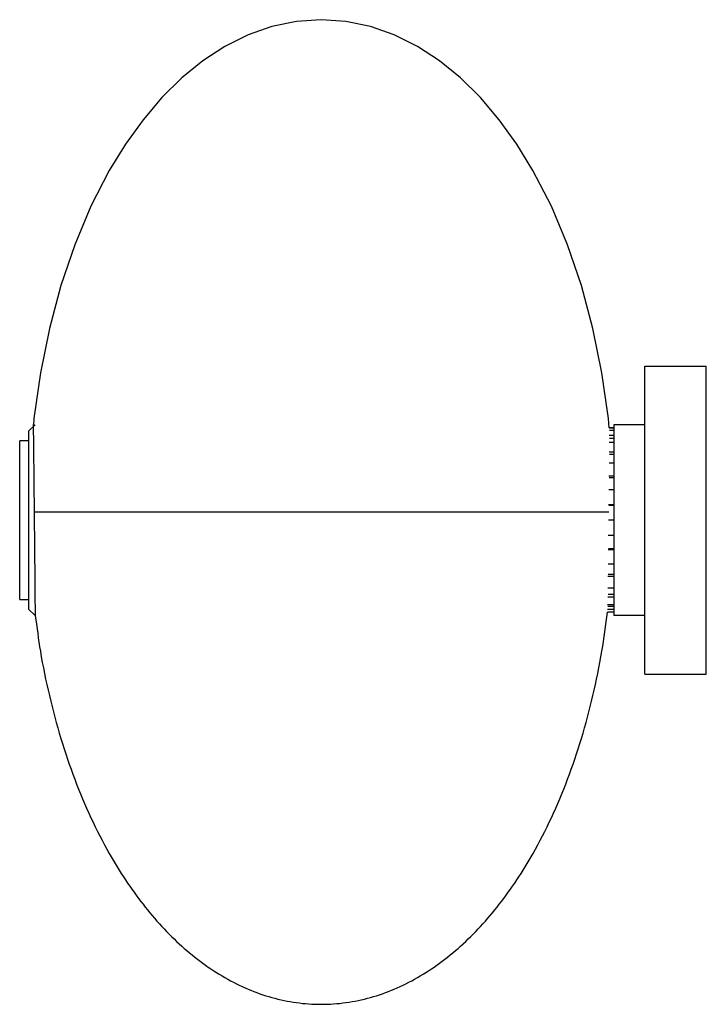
# Paper-space layout '_Inferior' of a CAD drawing. Header units: millimetres. Extents: x -108 to 115, y -160 to 160.
import ezdxf

# ---------------------------------------------------------------- set-up
doc = ezdxf.new("R2010")
doc.units = ezdxf.units.MM

psp = doc.layouts.new('_Inferior')

# ---------------------------------------------------------------- linework, layer by layer
at = {"color": 7, "linetype": 'Continuous', "lineweight": 25}
for p, q in [((94.54, 47.35), (114.54, 47.35)), ((94.54, -52.65), (94.54, 47.35)), ((114.54, -52.65), (114.54, 47.35)), ((-103.46, 28.35), (-105.46, 26.35)), ((-105.46, -31.65), (-105.46, 26.35)), ((84.54, 27.35), (83.01, 27.35)), ((84.54, 26.46), (83.06, 26.46)), ((84.54, 27.25), (83.07, 27.25)), ((94.54, 28.35), (84.54, 28.35)), ((84.54, 28.35), (84.54, -33.65)), ((-105.46, 23.17), (-108.46, 23.17)), ((-108.46, -28.48), (-108.46, 23.17)), ((84.54, 22.54), (83.02, 22.54)), ((84.54, 24.82), (83.04, 24.82)), ((84.54, 23.91), (83.14, 23.91)), ((84.54, 19.42), (82.98, 19.42)), ((84.54, 18.69), (83.08, 18.69)), ((84.54, 15.88), (82.94, 15.88)), ((84.54, 11.63), (82.9, 11.63)), ((84.54, 11.15), (83.01, 11.15)), ((84.54, 7.21), (82.86, 7.21)), ((84.54, 2.29), (82.81, 2.29)), ((84.54, 2.12), (82.91, 2.12)), ((84.54, -2.65), (82.76, -2.65)), ((84.54, -7.59), (82.71, -7.59)), ((84.54, -12.27), (82.66, -12.27)), ((84.54, -11.95), (82.78, -11.95)), ((84.54, -16.93), (82.62, -16.93)), ((84.54, -20.97), (82.58, -20.97)), ((84.54, -20.36), (82.7, -20.36)), ((84.54, -24.72), (82.55, -24.72)), ((-108.46, -28.48), (-105.46, -28.48)), ((84.54, -27.69), (82.52, -27.69)), ((84.54, -26.86), (82.64, -26.86)), ((-105.46, -31.65), (-103.46, -33.65)), ((84.54, -31.7), (82.49, -31.7)), ((84.54, -30.12), (82.5, -30.12)), ((84.54, -30.73), (82.61, -30.73)), ((84.54, -32.56), (82.44, -32.56)), ((84.54, -32.55), (82.49, -32.55)), ((94.54, -33.65), (84.54, -33.65)), ((94.54, -52.65), (114.54, -52.65))]:
    psp.add_line(p, q, dxfattribs=at)
at = {"color": 7, "linetype": 'Continuous', "lineweight": 25, "flags": 128}
psp.add_lwpolyline([(83.01, 27.35), (82.75, 30.38), (80.64, 45.24), (77.71, 59.69), (73.98, 73.61), (69.48, 86.88), (64.22, 99.38), (58.25, 111), (52.98, 119.59), (47.3, 127.5), (41.2, 134.69), (34.72, 141.09), (27.88, 146.66), (20.69, 151.33), (13.19, 155.06), (5.44, 157.78), (-2.51, 159.44), (-10.55, 160), (-18.6, 159.44), (-26.54, 157.78), (-34.3, 155.06), (-41.79, 151.33), (-48.98, 146.66), (-55.83, 141.09), (-62.31, 134.69), (-68.4, 127.5), (-74.09, 119.59), (-79.36, 111), (-85.32, 99.38), (-90.58, 86.88), (-95.09, 73.61), (-98.82, 59.69), (-101.75, 45.24), (-103.86, 30.38), (-104.03, 28.27), (-104.03, 28.27)], dxfattribs=at)
at = {"color": 7, "linetype": 'Continuous', "lineweight": 25}
for points, knots in [([(-104.08, 28.27), (-104.08, 28.3), (-104.08, 28.44), (-104.07, 27.83), (-104.05, 26.41), (-104.02, 24.1), (-103.99, 21.03), (-103.95, 17.32), (-103.9, 13), (-103.86, 8.58), (-103.81, 4.19), (-103.79, 1.41), (-103.77, 0)], [0, 0, 0, 0, 0.0253574, 0.1399817, 0.2513749, 0.3659984, 0.4773944, 0.5920206, 0.7034216, 0.818053, 0.9081861, 1, 1, 1, 1]), ([(-103.77, 0), (-103.76, -1.72), (-103.72, -5.21), (-103.67, -10.36), (-103.62, -15.34), (-103.58, -19.92), (-103.54, -24.04), (-103.51, -27.52), (-103.49, -30.33), (-103.47, -32.31), (-103.46, -33.49), (-103.47, -33.56), (-103.47, -33.6)], [0, 0, 0, 0, 0.09996, 0.202819, 0.30278, 0.405639, 0.505597, 0.608454, 0.708407, 0.81126, 0.911209, 1, 1, 1, 1]), ([(82.86, 0), (82.83, 0), (82.38, 0), (80.75, 0), (77.9, 0), (74.17, 0), (69.68, 0), (64.44, 0), (58.87, 0), (53.15, 0), (47.46, 0), (41.37, 0), (34.89, 0), (28.04, 0), (20.83, 0), (13.31, 0), (5.52, 0), (-2.46, 0), (-10.55, 0), (-18.64, 0), (-26.62, 0), (-34.41, 0), (-41.93, 0), (-49.14, 0), (-55.99, 0), (-62.48, 0), (-68.57, 0), (-74.25, 0), (-79.95, 0), (-85.5, 0), (-90.7, 0), (-95.17, 0), (-98.87, 0), (-101.84, 0), (-103.12, 0), (-103.77, 0)], [0, 0, 0, 0, 0.003732, 0.04694, 0.089408, 0.130916, 0.171276, 0.210326, 0.247952, 0.276983, 0.305052, 0.33218, 0.358414, 0.383828, 0.408531, 0.432648, 0.456318, 0.479691, 0.502917, 0.526142, 0.549515, 0.573186, 0.597302, 0.622005, 0.64742, 0.673654, 0.700781, 0.728851, 0.757882, 0.795199, 0.833918, 0.873928, 0.915073, 0.957168, 1, 1, 1, 1]), ([(-103.4, -33.59), (-102.89, -37.48), (-101.75, -46.24), (-98.97, -59.61), (-95.28, -73.53), (-90.78, -86.79), (-85.55, -99.3), (-79.97, -110.2), (-74.25, -119.56), (-68.57, -127.49), (-62.48, -134.7), (-55.99, -141.13), (-49.14, -146.73), (-41.93, -151.44), (-34.41, -155.2), (-26.62, -157.95), (-18.64, -159.62), (-10.55, -160.19), (-2.46, -159.62), (5.52, -157.95), (13.31, -155.2), (20.83, -151.44), (28.04, -146.73), (34.89, -141.13), (41.37, -134.7), (47.46, -127.49), (53.15, -119.56), (58.87, -110.2), (64.45, -99.3), (69.68, -86.79), (74.17, -73.53), (77.87, -59.61), (80.71, -45.9), (81.89, -36.79), (82.44, -32.56)], [0, 0, 0, 0, 0.034485, 0.0777, 0.119938, 0.161007, 0.200743, 0.23903, 0.268572, 0.297135, 0.324739, 0.351435, 0.377296, 0.402433, 0.426974, 0.45106, 0.474845, 0.498478, 0.522112, 0.545896, 0.569983, 0.594523, 0.619661, 0.645522, 0.672217, 0.699821, 0.728384, 0.757926, 0.796213, 0.83595, 0.877019, 0.919257, 0.962471, 1, 1, 1, 1])]:
    psp.add_open_spline(points, degree=3, knots=knots, dxfattribs=at)

doc.saveas('drawing.dxf')
